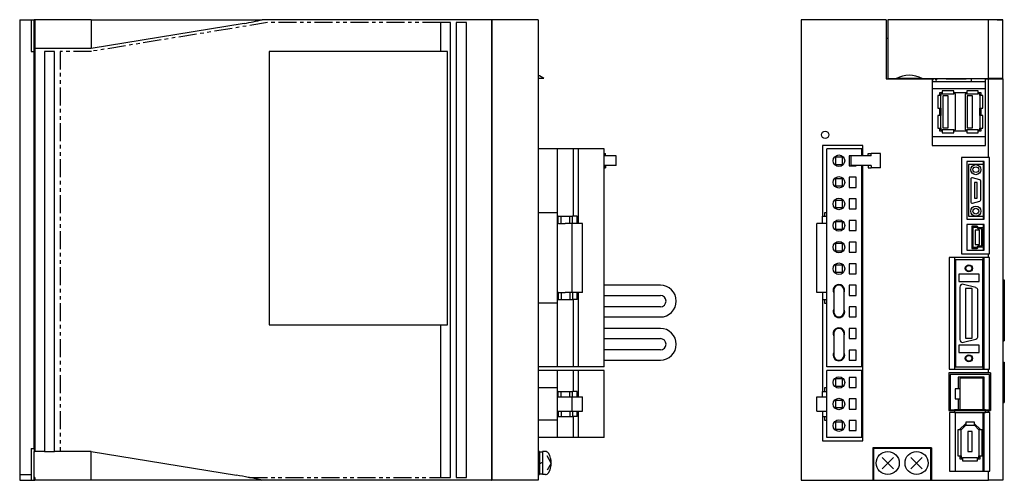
# Model space of a CAD drawing. Extents: x -748 to 6, y -258 to 131.
# Tile 1 of 2: x -748 to -406, y -155 to 5. Entities that reach past the tile are written whole.
import ezdxf

# ---------------------------------------------------------------- set-up
doc = ezdxf.new("R2010")
doc.units = 0
doc.linetypes.add('PHANTOM', pattern=[2.5, 1.25, -0.25, 0.25, -0.25, 0.25, -0.25])
doc.layers.get('0').update_dxf_attribs({"linetype": 'CONTINUOUS'})
for name, color, linetype in [('OUTLINE', 7, 'CONTINUOUS'), ('PHANTOM', 3, 'PHANTOM'), ('THIN_LINE', 6, 'CONTINUOUS')]:
    doc.layers.add(name, color=color, linetype=linetype)

msp = doc.modelspace()

# ---------------------------------------------------------------- linework, layer by layer
for centre, radius, start, end in [((-683.05, 79.87), 77.24, 279.4891, 284.2396), ((-705.02, -339.26), 188.75, 78.9652, 80.2267), ((-692.25, -269.63), 118.04, 76.1796, 78.3845)]:
    msp.add_arc(centre, radius, start, end)
at = {"layer": 'OUTLINE'}
for p, q in [((-748.28, 5), (-748.28, -155)), ((-748.28, 5), (-744.28, 5)), ((-744.28, 5), (-743.28, 5)), ((-744.28, 5), (-744.28, -6)), ((-743.08, 5), (-743.28, 5)), ((-743.28, 0.32), (-743.28, 5)), ((-743.08, 4), (-743.28, 4)), ((-743.08, 5), (-743.08, 0)), ((-723.48, 5), (-743.08, 5)), ((-723.48, 5), (-671.42, 5)), ((-723.48, 5), (-723.48, 0)), ((-670.32, 3.68), (-723.48, -5)), ((-671.42, 5), (-664.05, 5)), ((-584.48, 5), (-664.05, 5)), ((-598.68, 4), (-602.18, 4)), ((-602.18, 4), (-602.18, -6)), ((-598.68, -154), (-598.68, 4)), ((-596.68, 4), (-596.68, -154)), ((-593.18, 4), (-596.68, 4)), ((-593.18, -154), (-593.18, 4)), ((-584.48, 5), (-584.48, -155)), ((-584.48, 4), (-584.28, 4)), ((-568.28, 5), (-584.28, 5)), ((-584.28, 5), (-584.28, -155)), ((-568.28, 5), (-568.28, -155)), ((-476.87, 5), (-476.87, -155)), ((-447.37, 5), (-476.87, 5)), ((-447.37, 5), (-447.37, -15.5)), ((-446.87, 5), (-446.87, -15.45)), ((-411.87, 5), (-446.87, 5)), ((-406.87, 5), (-411.87, 5)), ((-411.87, -15.45), (-411.87, 5)), ((-408.87, 5), (-406.87, 5)), ((-406.87, -15.45), (-406.87, 5)), ((-743.28, -5.26), (-743.28, 0.32)), ((-743.08, 0), (-743.08, -5)), ((-723.48, 0), (-723.48, -5)), ((-446.87, -1.5), (-447.37, -1.5)), ((-744.28, -6), (-743.28, -6)), ((-743.28, -6), (-743.28, -5.26)), ((-743.08, -6), (-743.28, -6)), ((-743.28, -144), (-743.28, -6)), ((-723.48, -5), (-743.08, -5)), ((-743.08, -5), (-743.08, -145)), ((-739.68, -6), (-739.68, -145)), ((-736.18, -6), (-739.68, -6)), ((-736.18, -145), (-736.18, -6)), ((-661.68, -6), (-661.68, -101)), ((-599.68, -6), (-661.68, -6)), ((-599.68, -101), (-599.68, -6)), ((-566.29, -15.45), (-568.29, -15.45)), ((-447.37, -15.5), (-431.47, -15.5)), ((-446.87, -15.45), (-443.87, -15.45)), ((-445.75, -15.45), (-445.75, -15.5)), ((-444.79, -15.5), (-444.79, -15.45)), ((-434.88, -15.45), (-443.87, -15.45)), ((-434.88, -15.45), (-411.87, -15.45)), ((-434.1, -15.45), (-434.1, -15.5)), ((-433.65, -15.5), (-433.65, -15.45)), ((-432.83, -15.45), (-432.83, -15.5)), ((-432.38, -15.5), (-432.38, -15.45)), ((-431.56, -15.45), (-431.56, -15.5)), ((-431.47, -15.5), (-431.47, -38.7)), ((-431.47, -15.9), (-431.11, -15.9)), ((-431.47, -16.5), (-417.87, -16.5)), ((-431.11, -15.9), (-431.11, -15.45)), ((-430.29, -15.45), (-430.29, -15.9)), ((-430.29, -15.9), (-429.84, -15.9)), ((-429.84, -15.9), (-429.84, -15.45)), ((-426.57, -15.45), (-426.57, -15.5)), ((-426.57, -15.5), (-419.57, -15.5)), ((-419.57, -15.5), (-419.57, -15.45)), ((-417.87, -15.45), (-417.87, -16.5)), ((-417.87, -16.5), (-412.87, -16.5)), ((-412.87, -15.5), (-411.87, -15.5)), ((-412.87, -38.7), (-412.87, -15.5)), ((-412.34, -15.5), (-412.34, -15.45)), ((-406.87, -15.45), (-411.87, -15.45)), ((-411.87, -15.5), (-406.87, -15.5)), ((-411.87, -42.85), (-411.87, -15.5)), ((-408.87, -15.45), (-408.87, -15.5)), ((-406.87, -15.5), (-406.87, -15.45)), ((-406.87, -15.5), (-406.87, -155)), ((-412.87, -19), (-431.47, -19)), ((-427.9, -20.35), (-428.86, -20.35)), ((-428.86, -20.35), (-428.86, -21.3)), ((-423.9, -19.75), (-427.9, -19.75)), ((-427.9, -19.75), (-427.9, -20.75)), ((-423.9, -20.75), (-423.9, -19.75)), ((-419.4, -20.35), (-423.9, -20.35)), ((-419.4, -19.75), (-419.4, -20.75)), ((-415.4, -19.75), (-419.4, -19.75)), ((-415.4, -20.75), (-415.4, -19.75)), ((-414.44, -20.35), (-415.4, -20.35)), ((-414.44, -21.3), (-414.44, -20.35)), ((-428.46, -21.3), (-429.46, -21.3)), ((-429.46, -21.3), (-429.46, -25.7)), ((-427.9, -20.75), (-428.46, -20.75)), ((-428.46, -20.75), (-428.46, -21.3)), ((-428.46, -25.7), (-428.46, -21.3)), ((-427.9, -20.75), (-423.9, -20.75)), ((-427.76, -21.45), (-427.76, -32.55)), ((-425.92, -21.45), (-427.76, -21.45)), ((-425.92, -32.55), (-425.92, -21.45)), ((-423.34, -20.75), (-423.9, -20.75)), ((-423.34, -33.25), (-423.34, -20.75)), ((-419.4, -20.75), (-419.96, -20.75)), ((-419.96, -20.75), (-419.96, -33.25)), ((-419.4, -20.75), (-415.4, -20.75)), ((-419.26, -21.45), (-419.26, -32.55)), ((-417.42, -21.45), (-419.26, -21.45)), ((-417.42, -32.55), (-417.42, -21.45)), ((-414.84, -20.75), (-415.4, -20.75)), ((-414.84, -21.3), (-414.84, -20.75)), ((-414.84, -21.3), (-414.84, -25.7)), ((-413.84, -21.3), (-414.84, -21.3)), ((-413.84, -25.7), (-413.84, -21.3)), ((-429.46, -25.7), (-428.46, -25.7)), ((-428.86, -25.7), (-428.86, -28.3)), ((-428.46, -25.7), (-428.46, -28.3)), ((-414.84, -28.3), (-414.84, -25.7)), ((-414.84, -25.7), (-413.84, -25.7)), ((-414.44, -28.3), (-414.44, -25.7)), ((-429.46, -28.3), (-429.46, -32.7)), ((-428.46, -28.3), (-429.46, -28.3)), ((-428.46, -32.7), (-428.46, -28.3)), ((-413.84, -28.3), (-414.84, -28.3)), ((-414.84, -28.3), (-414.84, -32.7)), ((-413.84, -32.7), (-413.84, -28.3)), ((-429.46, -32.7), (-428.46, -32.7)), ((-428.86, -32.7), (-428.86, -33.65)), ((-428.86, -33.65), (-427.9, -33.65)), ((-428.46, -32.7), (-428.46, -33.25)), ((-428.46, -33.25), (-427.9, -33.25)), ((-427.9, -33.25), (-427.9, -34.25)), ((-423.9, -33.25), (-427.9, -33.25)), ((-427.76, -32.55), (-425.92, -32.55)), ((-423.9, -33.25), (-423.34, -33.25)), ((-423.9, -34.25), (-423.9, -33.25)), ((-423.9, -33.65), (-419.4, -33.65)), ((-419.96, -33.25), (-419.4, -33.25)), ((-419.4, -33.25), (-419.4, -34.25)), ((-415.4, -33.25), (-419.4, -33.25)), ((-419.26, -32.55), (-417.42, -32.55)), ((-415.4, -33.25), (-414.84, -33.25)), ((-415.4, -34.25), (-415.4, -33.25)), ((-415.4, -33.65), (-414.44, -33.65)), ((-414.84, -33.25), (-414.84, -32.7)), ((-414.84, -32.7), (-413.84, -32.7)), ((-414.44, -33.65), (-414.44, -32.7)), ((-431.47, -35.6), (-412.87, -35.6)), ((-427.9, -34.25), (-423.9, -34.25)), ((-419.4, -34.25), (-415.4, -34.25)), ((-561.7, -39.9), (-568.28, -39.9)), ((-561.7, -39.9), (-561.7, -62.05)), ((-555.98, -39.9), (-561.48, -39.9)), ((-561.48, -41.3), (-561.48, -39.9)), ((-554.28, -39.9), (-555.98, -39.9)), ((-555.98, -63.25), (-555.98, -39.9)), ((-545.28, -39.9), (-554.28, -39.9)), ((-554.28, -65.75), (-554.28, -39.9)), ((-545.28, -115.6), (-545.28, -39.9)), ((-469.47, -38.7), (-469.47, -63.25)), ((-455.47, -38.7), (-469.47, -38.7)), ((-455.9, -39.9), (-468.05, -39.9)), ((-468.05, -115.6), (-468.05, -39.9)), ((-455.9, -42.3), (-455.9, -39.9)), ((-455.47, -42.3), (-455.47, -38.7)), ((-431.47, -38.7), (-412.87, -38.7)), ((-561.48, -41.3), (-561.7, -41.3)), ((-545.28, -41.5), (-545.15, -41.5)), ((-541.11, -42.3), (-545.28, -42.3)), ((-545.15, -41.5), (-544.89, -41.5)), ((-545.15, -42.3), (-545.15, -41.5)), ((-544.89, -42.3), (-544.89, -41.5)), ((-541.11, -45.7), (-541.11, -42.3)), ((-462.55, -42.75), (-465.05, -42.75)), ((-465.05, -42.75), (-465.05, -45.25)), ((-462.55, -45.25), (-462.55, -42.75)), ((-457.8, -42.25), (-460.3, -42.25)), ((-460.3, -42.25), (-460.3, -45.75)), ((-452.9, -42.3), (-459.63, -42.3)), ((-459.63, -42.3), (-459.63, -45.7)), ((-457.8, -42.3), (-457.8, -42.25)), ((-453.69, -41.5), (-452.62, -41.5)), ((-453.69, -42.3), (-453.69, -41.5)), ((-452.62, -42.3), (-452.9, -42.3)), ((-452.62, -42.3), (-452.62, -41.5)), ((-449.39, -41.5), (-452.62, -41.5)), ((-449.39, -46.5), (-449.39, -41.5)), ((-411.87, -42.85), (-421.27, -42.85)), ((-421.27, -42.85), (-421.27, -76.3)), ((-413.37, -44.3), (-419.37, -44.3)), ((-419.37, -44.3), (-419.37, -64.3)), ((-413.77, -44.3), (-413.77, -64.3)), ((-413.37, -64.3), (-413.37, -44.3)), ((-411.57, -42.85), (-411.87, -42.85)), ((-411.57, -76.3), (-411.57, -42.85)), ((-541.11, -45.7), (-545.28, -45.7)), ((-545.28, -46.5), (-545.15, -46.5)), ((-545.15, -45.7), (-545.15, -46.5)), ((-545.15, -46.5), (-544.89, -46.5)), ((-544.89, -45.7), (-544.89, -46.5)), ((-465.05, -45.25), (-462.55, -45.25)), ((-460.3, -45.75), (-457.8, -45.75)), ((-452.9, -45.7), (-459.63, -45.7)), ((-457.8, -45.75), (-457.8, -45.7)), ((-455.9, -115.6), (-455.9, -45.7)), ((-455.47, -141.3), (-455.47, -45.7)), ((-453.69, -45.7), (-453.69, -46.5)), ((-453.69, -46.5), (-452.62, -46.5)), ((-452.62, -45.7), (-452.9, -45.7)), ((-452.62, -45.7), (-452.62, -46.5)), ((-449.39, -46.5), (-452.62, -46.5)), ((-413.77, -45.3), (-418.77, -45.3)), ((-418.77, -45.3), (-418.77, -63.3)), ((-462.55, -50.25), (-465.05, -50.25)), ((-465.05, -50.25), (-465.05, -52.75)), ((-462.55, -52.75), (-462.55, -50.25)), ((-460.3, -49.75), (-460.3, -53.25)), ((-457.8, -49.75), (-460.3, -49.75)), ((-457.8, -53.25), (-457.8, -49.75)), ((-455.87, -49.7), (-455.9, -49.7)), ((-455.87, -53.3), (-455.87, -49.7)), ((-418.02, -50.4), (-418.02, -58.2)), ((-414.89, -50.59), (-417.39, -49.92)), ((-414.52, -57.53), (-414.52, -51.07)), ((-465.05, -52.75), (-462.55, -52.75)), ((-460.3, -53.25), (-457.8, -53.25)), ((-455.9, -53.3), (-455.87, -53.3)), ((-416.77, -51.55), (-416.77, -57.05)), ((-415.77, -51.55), (-416.77, -51.55)), ((-415.77, -57.05), (-415.77, -51.55)), ((-462.55, -57.75), (-465.05, -57.75)), ((-465.05, -57.75), (-465.05, -60.25)), ((-462.55, -60.25), (-462.55, -57.75)), ((-460.3, -57.25), (-460.3, -60.75)), ((-457.8, -57.25), (-460.3, -57.25)), ((-457.8, -60.75), (-457.8, -57.25)), ((-417.39, -58.68), (-414.89, -58.01)), ((-416.77, -57.05), (-415.77, -57.05)), ((-465.05, -60.25), (-462.55, -60.25)), ((-460.3, -60.75), (-457.8, -60.75)), ((-561.7, -62.05), (-568.28, -62.05)), ((-561.7, -62.05), (-561.7, -93.45)), ((-561.28, -63.25), (-561.7, -63.25)), ((-561.28, -63.25), (-560.28, -63.25)), ((-561.28, -65.75), (-561.28, -63.25)), ((-560.28, -63.25), (-557.28, -63.25)), ((-560.28, -65.75), (-560.28, -63.25)), ((-557.28, -63.25), (-556.28, -63.25)), ((-557.28, -65.75), (-557.28, -63.25)), ((-554.7, -63.25), (-556.28, -63.25)), ((-556.28, -65.75), (-556.28, -63.25)), ((-554.7, -65.75), (-554.7, -63.25)), ((-469.47, -63.25), (-468.05, -63.25)), ((-469.47, -65.75), (-469.47, -63.25)), ((-468.05, -62.05), (-468.87, -62.05)), ((-468.87, -62.05), (-468.87, -63.25)), ((-460.3, -64.75), (-460.3, -68.25)), ((-457.8, -64.75), (-460.3, -64.75)), ((-457.8, -68.25), (-457.8, -64.75)), ((-419.37, -64.3), (-413.37, -64.3)), ((-418.77, -63.3), (-413.77, -63.3)), ((-561.16, -65.75), (-561.48, -65.75)), ((-561.48, -89.75), (-561.48, -65.75)), ((-561.16, -65.75), (-560.28, -65.75)), ((-560.28, -65.75), (-558.86, -65.75)), ((-556.38, -65.75), (-558.86, -65.75)), ((-552.88, -65.75), (-556.38, -65.75)), ((-556.38, -89.75), (-556.38, -65.75)), ((-552.88, -89.75), (-552.88, -65.75)), ((-471.46, -89.75), (-471.46, -65.75)), ((-468.05, -65.75), (-471.46, -65.75)), ((-462.55, -65.25), (-465.05, -65.25)), ((-465.05, -65.25), (-465.05, -67.75)), ((-465.05, -67.75), (-462.55, -67.75)), ((-462.55, -67.75), (-462.55, -65.25)), ((-460.3, -68.25), (-457.8, -68.25)), ((-419.37, -66.1), (-419.37, -75.1)), ((-413.37, -66.1), (-419.37, -66.1)), ((-415.79, -66.75), (-417.65, -66.75)), ((-417.65, -66.75), (-417.65, -74.45)), ((-415.97, -67.15), (-417.25, -67.15)), ((-417.25, -67.15), (-417.25, -74.05)), ((-414.96, -68.1), (-416.46, -68.1)), ((-416.46, -68.1), (-416.46, -73.1)), ((-415.47, -67.7), (-415.97, -67.15)), ((-415.3, -67.3), (-415.79, -66.75)), ((-414.17, -67.7), (-415.47, -67.7)), ((-413.77, -67.3), (-415.3, -67.3)), ((-414.96, -73.1), (-414.96, -68.1)), ((-414.17, -73.5), (-414.17, -67.7)), ((-413.77, -66.1), (-413.77, -67.3)), ((-413.77, -73.9), (-413.77, -67.3)), ((-413.37, -75.1), (-413.37, -66.1)), ((-465.05, -72.75), (-465.05, -75.25)), ((-462.55, -72.75), (-465.05, -72.75)), ((-462.55, -75.25), (-462.55, -72.75)), ((-457.8, -72.25), (-460.3, -72.25)), ((-460.3, -72.25), (-460.3, -75.75)), ((-457.8, -75.75), (-457.8, -72.25)), ((-419.37, -75.1), (-413.37, -75.1)), ((-417.65, -74.45), (-415.79, -74.45)), ((-417.25, -74.05), (-415.97, -74.05)), ((-416.46, -73.1), (-414.96, -73.1)), ((-415.97, -74.05), (-415.47, -73.5)), ((-415.79, -74.45), (-415.3, -73.9)), ((-415.47, -73.5), (-414.17, -73.5)), ((-415.3, -73.9), (-413.77, -73.9)), ((-413.77, -73.9), (-413.77, -75.1)), ((-465.05, -75.25), (-462.55, -75.25)), ((-460.3, -75.75), (-457.8, -75.75)), ((-411.87, -77.6), (-425.57, -77.6)), ((-425.57, -77.6), (-425.57, -116.4)), ((-423.63, -77.6), (-423.63, -116.4)), ((-413.87, -78.4), (-423.27, -78.4)), ((-423.27, -78.4), (-423.27, -115.6)), ((-421.27, -76.3), (-411.87, -76.3)), ((-413.87, -77.6), (-413.87, -78.4)), ((-413.87, -115.6), (-413.87, -78.4)), ((-413.33, -116.4), (-413.33, -77.6)), ((-411.87, -76.3), (-411.57, -76.3)), ((-411.87, -77.6), (-411.87, -76.3)), ((-411.57, -77.6), (-411.87, -77.6)), ((-411.57, -116.4), (-411.57, -77.6)), ((-462.55, -80.25), (-465.05, -80.25)), ((-465.05, -80.25), (-465.05, -82.75)), ((-462.55, -82.75), (-462.55, -80.25)), ((-460.3, -79.75), (-460.3, -83.25)), ((-457.8, -79.75), (-460.3, -79.75)), ((-457.8, -83.25), (-457.8, -79.75)), ((-465.05, -82.75), (-462.55, -82.75)), ((-460.3, -83.25), (-457.8, -83.25)), ((-415.12, -83.4), (-422.22, -83.4)), ((-422.22, -83.4), (-422.22, -85.9)), ((-415.12, -85.9), (-415.12, -83.4)), ((-406.87, -85.4), (-406.37, -85.4)), ((-406.37, -85.4), (-406.37, -106.5)), ((-525.8, -87.23), (-545.28, -87.23)), ((-460.3, -87.25), (-460.3, -90.75)), ((-457.8, -87.25), (-460.3, -87.25)), ((-457.8, -90.75), (-457.8, -87.25)), ((-422.22, -85.9), (-415.12, -85.9)), ((-421.82, -87.9), (-421.82, -106.1)), ((-416.26, -88.08), (-420.56, -86.93)), ((-419.82, -88.4), (-419.82, -105.6)), ((-417.52, -88.4), (-419.82, -88.4)), ((-417.52, -105.6), (-417.52, -88.4)), ((-561.28, -92.25), (-561.7, -92.25)), ((-561.16, -89.75), (-561.48, -89.75)), ((-561.28, -89.75), (-561.28, -92.25)), ((-561.28, -92.25), (-560.28, -92.25)), ((-561.16, -89.75), (-560.28, -89.75)), ((-560.28, -89.75), (-558.86, -89.75)), ((-560.28, -89.75), (-560.28, -92.25)), ((-560.28, -92.25), (-557.28, -92.25)), ((-556.38, -89.75), (-558.86, -89.75)), ((-557.28, -89.75), (-557.28, -92.25)), ((-557.28, -92.25), (-556.28, -92.25)), ((-552.88, -89.75), (-556.38, -89.75)), ((-556.28, -89.75), (-556.28, -92.25)), ((-554.7, -92.25), (-556.28, -92.25)), ((-555.98, -115.6), (-555.98, -92.25)), ((-554.7, -92.25), (-554.7, -89.75)), ((-554.28, -115.6), (-554.28, -89.75)), ((-545.28, -90.77), (-525.8, -90.77)), ((-468.05, -89.75), (-471.46, -89.75)), ((-469.47, -89.75), (-469.47, -92.25)), ((-469.47, -92.25), (-468.05, -92.25)), ((-469.47, -92.25), (-469.47, -124.2)), ((-468.87, -92.25), (-468.87, -93.45)), ((-465.57, -89), (-465.57, -96.5)), ((-462.03, -96.5), (-462.03, -89)), ((-460.3, -90.75), (-457.8, -90.75)), ((-415.52, -104.95), (-415.52, -89.05)), ((-561.7, -93.45), (-568.28, -93.45)), ((-561.7, -93.45), (-561.7, -115.6)), ((-525.8, -94.73), (-545.28, -94.73)), ((-468.87, -93.45), (-468.05, -93.45)), ((-457.8, -94.75), (-460.3, -94.75)), ((-460.3, -94.75), (-460.3, -98.25)), ((-457.8, -98.25), (-457.8, -94.75)), ((-455.87, -94.7), (-455.9, -94.7)), ((-455.87, -98.3), (-455.87, -94.7)), ((-545.28, -98.27), (-525.8, -98.27)), ((-460.3, -98.25), (-457.8, -98.25)), ((-455.9, -98.3), (-455.87, -98.3)), ((-661.68, -101), (-599.68, -101)), ((-602.18, -101), (-602.18, -154)), ((-525.8, -102.23), (-545.28, -102.23)), ((-460.3, -102.25), (-460.3, -105.75)), ((-457.8, -102.25), (-460.3, -102.25)), ((-457.8, -105.75), (-457.8, -102.25)), ((-545.28, -105.77), (-525.8, -105.77)), ((-465.57, -104), (-465.57, -111.5)), ((-462.03, -111.5), (-462.03, -104)), ((-460.3, -105.75), (-457.8, -105.75)), ((-420.56, -107.07), (-416.26, -105.92)), ((-419.82, -105.6), (-417.52, -105.6)), ((-422.22, -108.1), (-422.22, -110.6)), ((-415.12, -108.1), (-422.22, -108.1)), ((-415.12, -110.6), (-415.12, -108.1)), ((-406.87, -106.5), (-406.37, -106.5)), ((-525.8, -109.73), (-545.28, -109.73)), ((-460.3, -109.75), (-460.3, -113.25)), ((-457.8, -109.75), (-460.3, -109.75)), ((-457.8, -113.25), (-457.8, -109.75)), ((-422.22, -110.6), (-415.12, -110.6)), ((-561.7, -115.6), (-568.28, -115.6)), ((-561.48, -114.2), (-561.7, -114.2)), ((-561.48, -115.6), (-561.48, -114.2)), ((-555.98, -115.6), (-561.48, -115.6)), ((-554.28, -115.6), (-555.98, -115.6)), ((-545.28, -115.6), (-554.28, -115.6)), ((-545.28, -113.27), (-525.8, -113.27)), ((-455.9, -115.6), (-468.05, -115.6)), ((-460.3, -113.25), (-457.8, -113.25)), ((-423.27, -115.6), (-413.87, -115.6)), ((-413.87, -115.6), (-413.87, -116.4)), ((-406.87, -114), (-406.37, -114)), ((-406.37, -114), (-406.37, -128)), ((-561.7, -116.9), (-568.28, -116.9)), ((-561.7, -116.9), (-561.7, -122.9)), ((-561.48, -118.3), (-561.7, -118.3)), ((-555.98, -116.9), (-561.48, -116.9)), ((-561.48, -118.3), (-561.48, -116.9)), ((-554.28, -116.9), (-555.98, -116.9)), ((-555.98, -124.2), (-555.98, -116.9)), ((-545.28, -116.9), (-554.28, -116.9)), ((-554.28, -126), (-554.28, -116.9)), ((-545.28, -140.1), (-545.28, -116.9)), ((-468.05, -140.1), (-468.05, -116.9)), ((-455.9, -116.9), (-468.05, -116.9)), ((-460.3, -119.25), (-460.3, -122.75)), ((-457.8, -119.25), (-460.3, -119.25)), ((-457.8, -122.75), (-457.8, -119.25)), ((-455.9, -140.1), (-455.9, -116.9)), ((-455.87, -117.4), (-455.9, -117.4)), ((-455.87, -121), (-455.87, -117.4)), ((-411.87, -117.7), (-425.65, -117.7)), ((-425.65, -117.7), (-425.65, -130.8)), ((-425.57, -116.4), (-411.87, -116.4)), ((-411.55, -118.2), (-425.15, -118.2)), ((-425.15, -118.2), (-425.15, -130.47)), ((-413.36, -119.22), (-422.36, -119.22)), ((-422.36, -119.22), (-422.36, -123.23)), ((-413.83, -119.48), (-421.83, -119.48)), ((-421.83, -119.48), (-421.83, -130.49)), ((-413.87, -119.22), (-413.87, -119.48)), ((-413.83, -119.48), (-413.83, -130.49)), ((-413.36, -130.47), (-413.36, -119.22)), ((-411.87, -116.4), (-411.57, -116.4)), ((-411.87, -117.7), (-411.87, -116.4)), ((-411.12, -117.7), (-411.87, -117.7)), ((-411.55, -130.47), (-411.55, -118.2)), ((-411.12, -117.7), (-411.12, -130.8)), ((-561.7, -122.9), (-568.28, -122.9)), ((-561.7, -122.9), (-561.7, -134.1)), ((-468.05, -122.9), (-468.87, -122.9)), ((-468.87, -122.9), (-468.87, -124.2)), ((-465.05, -119.75), (-465.05, -122.25)), ((-462.55, -119.75), (-465.05, -119.75)), ((-465.05, -122.25), (-462.55, -122.25)), ((-462.55, -122.25), (-462.55, -119.75)), ((-460.3, -122.75), (-457.8, -122.75)), ((-455.9, -121), (-455.87, -121)), ((-561.28, -124.2), (-561.7, -124.2)), ((-561.48, -131), (-561.48, -126)), ((-561.48, -126), (-561.16, -126)), ((-561.28, -124.2), (-560.28, -124.2)), ((-561.28, -126), (-561.28, -124.2)), ((-561.16, -126), (-560.28, -126)), ((-560.28, -124.2), (-557.28, -124.2)), ((-560.28, -126), (-560.28, -124.2)), ((-560.28, -126), (-558.86, -126)), ((-558.86, -126), (-556.38, -126)), ((-557.28, -124.2), (-556.28, -124.2)), ((-557.28, -126), (-557.28, -124.2)), ((-556.38, -126), (-552.88, -126)), ((-556.38, -131), (-556.38, -126)), ((-554.7, -124.2), (-556.28, -124.2)), ((-556.28, -126), (-556.28, -124.2)), ((-554.7, -126), (-554.7, -124.2)), ((-552.88, -131), (-552.88, -126)), ((-471.46, -131), (-471.46, -126)), ((-471.46, -126), (-468.05, -126)), ((-469.47, -124.2), (-468.05, -124.2)), ((-469.47, -126), (-469.47, -124.2)), ((-423.43, -123.23), (-423.43, -126.73)), ((-421.83, -123.23), (-423.43, -123.23)), ((-462.55, -127.25), (-465.05, -127.25)), ((-465.05, -127.25), (-465.05, -129.75)), ((-465.05, -129.75), (-462.55, -129.75)), ((-462.55, -129.75), (-462.55, -127.25)), ((-460.3, -126.75), (-460.3, -130.25)), ((-457.8, -126.75), (-460.3, -126.75)), ((-457.8, -130.25), (-457.8, -126.75)), ((-423.43, -126.73), (-421.83, -126.73)), ((-422.36, -126.73), (-422.36, -130.47)), ((-406.87, -128), (-406.37, -128)), ((-561.28, -132.8), (-561.7, -132.8)), ((-561.48, -131), (-561.16, -131)), ((-561.28, -131), (-561.28, -132.8)), ((-561.28, -132.8), (-560.28, -132.8)), ((-561.16, -131), (-560.28, -131)), ((-560.28, -131), (-558.86, -131)), ((-560.28, -131), (-560.28, -132.8)), ((-560.28, -132.8), (-557.28, -132.8)), ((-558.86, -131), (-556.38, -131)), ((-557.28, -131), (-557.28, -132.8)), ((-557.28, -132.8), (-556.28, -132.8)), ((-556.38, -131), (-552.88, -131)), ((-556.28, -131), (-556.28, -132.8)), ((-554.7, -132.8), (-556.28, -132.8)), ((-555.98, -140.1), (-555.98, -132.8)), ((-554.7, -132.8), (-554.7, -131)), ((-554.28, -140.1), (-554.28, -131)), ((-471.46, -131), (-468.05, -131)), ((-469.47, -131), (-469.47, -132.8)), ((-469.47, -132.8), (-468.05, -132.8)), ((-469.47, -132.8), (-469.47, -141.3)), ((-468.87, -132.8), (-468.87, -134.1)), ((-460.3, -130.25), (-457.8, -130.25)), ((-425.65, -130.8), (-423.67, -130.8)), ((-423.67, -131.45), (-425.37, -131.45)), ((-425.37, -131.45), (-425.37, -151.8)), ((-425.15, -130.47), (-423.67, -130.47)), ((-421.83, -130.47), (-423.67, -130.47)), ((-423.67, -130.47), (-423.67, -130.8)), ((-423.67, -130.8), (-423.67, -131.45)), ((-423.67, -130.8), (-412.91, -130.8)), ((-423.67, -131.45), (-412.91, -131.45)), ((-423.45, -131.45), (-423.45, -151.8)), ((-413.83, -130.49), (-421.83, -130.49)), ((-413.87, -131.45), (-413.87, -151.8)), ((-412.91, -130.47), (-413.83, -130.47)), ((-413.31, -151.8), (-413.31, -131.45)), ((-412.91, -130.8), (-412.91, -130.47)), ((-412.91, -130.47), (-411.55, -130.47)), ((-412.91, -131.45), (-412.91, -130.8)), ((-412.91, -130.8), (-411.87, -130.8)), ((-411.87, -131.45), (-412.91, -131.45)), ((-411.87, -131.45), (-411.87, -130.8)), ((-411.87, -130.8), (-411.12, -130.8)), ((-411.4, -131.45), (-411.87, -131.45)), ((-411.4, -151.8), (-411.4, -131.45)), ((-561.7, -134.1), (-568.28, -134.1)), ((-561.7, -134.1), (-561.7, -140.1)), ((-468.87, -134.1), (-468.05, -134.1)), ((-462.55, -134.75), (-465.05, -134.75)), ((-465.05, -134.75), (-465.05, -137.25)), ((-462.55, -137.25), (-462.55, -134.75)), ((-460.3, -134.25), (-460.3, -137.75)), ((-457.8, -134.25), (-460.3, -134.25)), ((-457.8, -137.75), (-457.8, -134.25)), ((-455.87, -134.2), (-455.9, -134.2)), ((-455.87, -137.8), (-455.87, -134.2)), ((-419.94, -135.45), (-421.77, -137.28)), ((-419.78, -135.85), (-421.37, -137.45)), ((-419.78, -135.45), (-419.94, -135.45)), ((-419.78, -134.75), (-419.78, -135.85)), ((-416.77, -134.75), (-419.78, -134.75)), ((-419.78, -135.85), (-416.77, -135.85)), ((-416.77, -135.85), (-416.77, -134.75)), ((-416.6, -135.45), (-416.77, -135.45)), ((-415.17, -137.45), (-416.77, -135.85)), ((-414.77, -137.28), (-416.6, -135.45)), ((-561.7, -140.1), (-568.28, -140.1)), ((-561.48, -138.7), (-561.7, -138.7)), ((-561.48, -140.1), (-561.48, -138.7)), ((-555.98, -140.1), (-561.48, -140.1)), ((-554.28, -140.1), (-555.98, -140.1)), ((-545.28, -140.1), (-554.28, -140.1)), ((-455.9, -140.1), (-468.05, -140.1)), ((-465.05, -137.25), (-462.55, -137.25)), ((-460.3, -137.75), (-457.8, -137.75)), ((-455.9, -137.8), (-455.87, -137.8)), ((-421.37, -137.45), (-422.47, -137.45)), ((-422.47, -137.45), (-422.47, -146.45)), ((-421.77, -137.28), (-421.77, -137.45)), ((-421.37, -146.45), (-421.37, -137.45)), ((-419.02, -138.05), (-419.02, -144.95)), ((-417.52, -138.05), (-419.02, -138.05)), ((-417.52, -144.95), (-417.52, -138.05)), ((-415.17, -137.45), (-415.17, -146.45)), ((-414.07, -137.45), (-415.17, -137.45)), ((-414.77, -137.45), (-414.77, -137.28)), ((-414.07, -146.45), (-414.07, -137.45)), ((-469.47, -141.3), (-455.47, -141.3)), ((-744.28, -144), (-744.28, -155)), ((-744.28, -144), (-743.28, -144)), ((-743.28, -144.11), (-743.28, -144)), ((-743.28, -144.11), (-743.28, -145)), ((-743.28, -150), (-743.28, -145)), ((-743.28, -145), (-743.08, -145)), ((-739.68, -145), (-743.08, -145)), ((-739.68, -145), (-736.18, -145)), ((-734.18, -145), (-736.18, -145)), ((-723.48, -145), (-734.18, -145)), ((-723.48, -145), (-672.98, -153.25)), ((-723.48, -150), (-723.48, -145)), ((-567.78, -145), (-568.28, -145)), ((-567.78, -145), (-567.78, -153)), ((-566.78, -145.2), (-567.78, -145.2)), ((-566.78, -145), (-566.78, -153)), ((-565.74, -145), (-566.78, -145)), ((-563.68, -149), (-565.16, -146.53)), ((-431.65, -143.68), (-452.05, -143.68)), ((-452.05, -143.68), (-452.05, -155)), ((-431.85, -144), (-451.85, -144)), ((-451.85, -144), (-451.85, -155)), ((-444.87, -147.02), (-448.83, -150.98)), ((-444.87, -150.98), (-448.83, -147.02)), ((-434.87, -147.02), (-438.83, -150.98)), ((-434.87, -150.98), (-438.83, -147.02)), ((-431.85, -155), (-431.85, -144)), ((-431.65, -143.68), (-431.65, -155)), ((-422.47, -146.45), (-421.37, -146.45)), ((-421.77, -146.45), (-421.77, -147.55)), ((-421.37, -146.45), (-421.37, -147.15)), ((-419.02, -144.95), (-417.52, -144.95)), ((-415.17, -147.15), (-415.17, -146.45)), ((-415.17, -146.45), (-414.07, -146.45)), ((-414.77, -147.55), (-414.77, -146.45)), ((-743.28, -154), (-743.28, -150)), ((-723.48, -155), (-723.48, -150)), ((-567.78, -149.29), (-566.78, -148.71)), ((-563.68, -149), (-565.16, -151.47)), ((-421.77, -147.55), (-420.87, -147.55)), ((-421.37, -147.15), (-420.87, -147.15)), ((-415.67, -147.15), (-420.87, -147.15)), ((-420.87, -147.15), (-420.87, -148.25)), ((-420.87, -148.25), (-415.67, -148.25)), ((-415.67, -147.15), (-415.17, -147.15)), ((-415.67, -148.25), (-415.67, -147.15)), ((-415.67, -147.55), (-414.77, -147.55)), ((-748.28, -153), (-744.28, -153)), ((-568.28, -153), (-567.78, -153)), ((-567.78, -152.8), (-566.78, -152.8)), ((-565.74, -153), (-566.78, -153)), ((-425.37, -151.8), (-411.87, -151.8)), ((-411.87, -151.8), (-411.4, -151.8)), ((-411.87, -155), (-411.87, -151.8)), ((-748.28, -155), (-744.28, -155)), ((-744.28, -155), (-743.28, -155)), ((-743.08, -154), (-743.28, -154)), ((-743.28, -155), (-743.28, -154)), ((-743.28, -155), (-743.08, -155)), ((-743.08, -154), (-743.08, -155)), ((-723.48, -155), (-743.08, -155)), ((-671.42, -155), (-723.48, -155)), ((-664.05, -155), (-671.42, -155)), ((-668.48, -154), (-668.89, -154)), ((-584.48, -155), (-664.05, -155)), ((-602.18, -154), (-598.68, -154)), ((-596.68, -154), (-593.18, -154)), ((-584.48, -154), (-584.28, -154)), ((-584.48, -155), (-584.28, -155)), ((-568.28, -155), (-584.28, -155)), ((-476.87, -155), (-452.05, -155)), ((-451.85, -154), (-452.05, -154)), ((-452.05, -155), (-451.85, -155)), ((-451.85, -155), (-431.85, -155)), ((-431.65, -154), (-431.85, -154)), ((-431.85, -155), (-431.65, -155)), ((-431.65, -155), (-411.87, -155)), ((-406.87, -155), (-411.87, -155))]:
    msp.add_line(p, q, dxfattribs=at)
for centre, radius in [((-468.57, -35), 1.25), ((-463.8, -44), 2), ((-416.27, -47.1), 1.75), ((-416.27, -47.1), 1), ((-463.8, -51.5), 2), ((-463.8, -59), 2), ((-416.27, -61.5), 1.75), ((-416.27, -61.5), 1), ((-463.8, -66.5), 2), ((-463.8, -74), 2), ((-463.8, -81.5), 2), ((-418.67, -81.37), 1.02), ((-418.67, -112.63), 1.02), ((-463.8, -121), 2), ((-463.8, -128.5), 2), ((-463.8, -136), 2), ((-446.85, -149), 4), ((-436.85, -149), 4)]:
    msp.add_circle(centre, radius, dxfattribs=at)
for centre, radius, start, end in [((-572.34, -23.59), 10.15, 53.4069, 66.475), ((-439.37, -23.59), 9.3, 61.1243, 118.8757), ((-439.37, -23.59), 9.3, 61.1243, 118.8757), ((-417.52, -50.4), 0.5, 75, 180), ((-415.02, -51.07), 0.5, 0, 75), ((-415.02, -57.53), 0.5, 285, 0), ((-417.52, -58.2), 0.5, 180, 285), ((-525.8, -92.75), 5.52, 270, 90), ((-463.8, -89), 2, 332.2515, 207.7485), ((-463.8, -89), 1.77, 0, 180), ((-420.82, -87.9), 1, 75, 180), ((-416.52, -89.05), 1, 0, 75), ((-525.8, -92.75), 1.98, 0, 90), ((-525.8, -92.75), 1.98, 270, 0), ((-463.8, -96.5), 2, 152.2515, 270), ((-463.8, -96.5), 2, 270, 27.7485), ((-463.8, -96.5), 1.77, 180, 0), ((-525.8, -107.75), 5.52, 270, 90), ((-463.8, -104), 2, 332.2515, 207.7485), ((-463.8, -104), 1.77, 0, 180), ((-525.8, -107.75), 1.98, 0, 90), ((-416.52, -104.95), 1, 285, 0), ((-525.8, -107.75), 1.98, 270, 0), ((-420.82, -106.1), 1, 180, 285), ((-463.8, -111.5), 2, 152.2515, 270), ((-463.8, -111.5), 1.77, 180, 0), ((-463.8, -111.5), 2, 270, 27.7485), ((-565.74, -146.3), 1.3, 31.2807, 90), ((-570.18, -149), 6.5, 328.7193, 31.2807), ((-565.74, -151.7), 1.3, 270, 328.7193)]:
    msp.add_arc(centre, radius, start, end, dxfattribs=at)
at = {"layer": 'PHANTOM', "ltscale": 5}
for p, q in [((-662.18, 4), (-723.4, -6)), ((-602.18, 4), (-662.18, 4)), ((-734.18, -6), (-734.18, -145)), ((-723.4, -6), (-734.18, -6)), ((-668.48, -154), (-602.18, -154))]:
    msp.add_line(p, q, dxfattribs=at)
at = {"layer": 'THIN_LINE'}
for centre in [(-418.67, -81.37), (-418.67, -112.63)]:
    msp.add_circle(centre, 1.25, dxfattribs=at)

doc.saveas('drawing.dxf')
